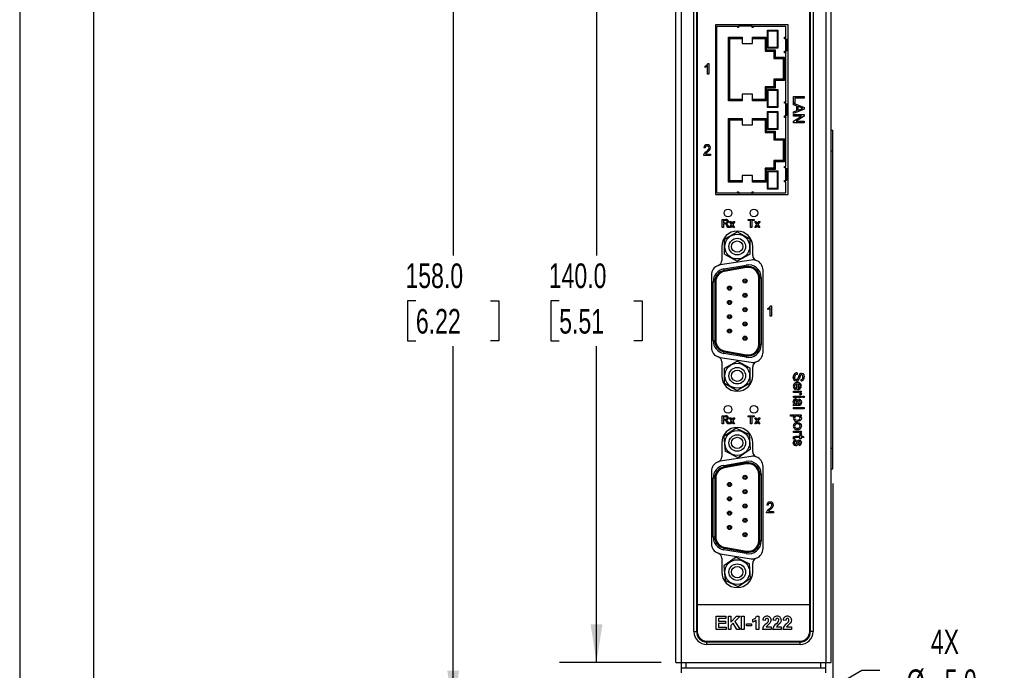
# Model space of a CAD drawing. Header units: millimetres. Extents: x 0 to 629, y 0 to 486.
# Tile 2 of 18: x 0 to 190, y 98 to 224. Entities that reach past the tile are written whole.
import ezdxf

# ---------------------------------------------------------------- set-up
doc = ezdxf.new("R2010")
doc.units = ezdxf.units.MM
doc.header["$LTSCALE"] = 2.25
doc.layers.add('DIMENSIONS', color=140, linetype='Continuous', lineweight=25)
doc.layers.add('TEXT', color=140, linetype='Continuous', lineweight=25)
doc.styles.add('SLDTEXTSTYLE0', font='TXT', dxfattribs={"width": 0.7})
doc.dimstyles.new('SLDDIMSTYLE1', dxfattribs={"dimtxt": 4.855518, "dimasz": 7.4295, "dimexe": 0, "dimexo": 0.0625, "dimgap": 1.213879, "dimtad": 0, "dimtih": 1, "dimtoh": 1, "dimrnd": 1e-09, "dimzin": 4, "dimdsep": 46, "dimtxsty": 'SLDTEXTSTYLE0', "dimsah": 1, "dimcen": 0.09, "dimadec": 0, "dimazin": 1, "dimtfac": 1, "dimtofl": 0, "dimtmove": 0, "dimatfit": 3, "dimfxl": 0, "dimfrac": 2, "dimtolj": 1, "dimtzin": 12, "dimarcsym": 0})
doc.dimstyles.new('SLDDIMSTYLE2', dxfattribs={"dimtxt": 4.855518, "dimasz": 7.4295, "dimexe": 0, "dimexo": 0.0625, "dimgap": 1.213879, "dimtad": 0, "dimtih": 1, "dimtoh": 1, "dimrnd": 1e-09, "dimzin": 12, "dimdsep": 46, "dimtxsty": 'SLDTEXTSTYLE0', "dimsah": 1, "dimcen": 0.09, "dimadec": 0, "dimazin": 3, "dimtfac": 1, "dimtmove": 0, "dimatfit": 0, "dimfxl": 0, "dimfrac": 2, "dimtolj": 1, "dimtzin": 12, "dimarcsym": 0})
doc.dimstyles.new('SLDDIMSTYLE3', dxfattribs={"dimtxt": 4.855518, "dimasz": 7.4295, "dimexe": 0, "dimexo": 0.0625, "dimgap": 1.213879, "dimtad": 0, "dimtih": 1, "dimtoh": 1, "dimrnd": 1e-09, "dimzin": 4, "dimdsep": 46, "dimtxsty": 'SLDTEXTSTYLE0', "dimsah": 1, "dimcen": 0, "dimadec": 0, "dimazin": 1, "dimtfac": 1, "dimtofl": 0, "dimtmove": 0, "dimatfit": 3, "dimfxl": 0, "dimfrac": 2, "dimtolj": 1, "dimtzin": 12, "dimarcsym": 0})

# ---------------------------------------------------------------- blocks, each defined once
blk = doc.blocks.new('_D_1')
at = {"layer": 'DIMENSIONS'}
for p, q in [((124.06, 240), (104.43, 240)), ((111.57, 240), (111.57, 178.8)), ((104.36, 170), (102.73, 170)), ((102.73, 170), (102.73, 162.28)), ((118.79, 170), (120.42, 170)), ((120.42, 170), (120.42, 162.28)), ((102.73, 162.28), (104.36, 162.28)), ((120.42, 162.28), (118.79, 162.28)), ((111.57, 100), (111.57, 161.2)), ((124.06, 100), (104.43, 100))]:
    blk.add_line(p, q, dxfattribs=at)
for points in [[(111.57, 240), (110.43, 232.57), (112.72, 232.57)], [(111.57, 100), (112.72, 107.43), (110.43, 107.43)]]:
    blk.add_solid(points, dxfattribs=at)
at = {"layer": 'DIMENSIONS', "char_height": 4.762, "attachment_point": 1, "style": 'SLDTEXTSTYLE0'}
for s, insert in [('140.0', (102.34, 177.23)), ('5.51', (104.36, 168.42))]:
    blk.add_mtext(s, dxfattribs=dict(at, insert=insert))
blk = doc.blocks.new('_D_2')
at = {"layer": 'DIMENSIONS'}
for p, q in [((126.02, 249), (76.71, 249)), ((83.85, 249), (83.85, 178.8)), ((76.64, 170), (75.01, 170)), ((75.01, 170), (75.01, 162.28)), ((91.07, 170), (92.7, 170)), ((92.7, 170), (92.7, 162.28)), ((75.01, 162.28), (76.64, 162.28)), ((92.7, 162.28), (91.07, 162.28)), ((83.85, 91), (83.85, 161.2)), ((126.02, 91), (76.71, 91))]:
    blk.add_line(p, q, dxfattribs=at)
for points in [[(83.85, 249), (82.71, 241.57), (85, 241.57)], [(83.85, 91), (85, 98.43), (82.71, 98.43)]]:
    blk.add_solid(points, dxfattribs=at)
at = {"layer": 'DIMENSIONS', "char_height": 4.762, "attachment_point": 1, "style": 'SLDTEXTSTYLE0'}
for s, insert in [('158.0', (74.62, 177.23)), ('6.22', (76.64, 168.42))]:
    blk.add_mtext(s, dxfattribs=dict(at, insert=insert))
blk = doc.blocks.new('_D_3')
at = {"layer": 'DIMENSIONS'}
for p, q in [((157.27, 134.64), (157.27, 96.96)), ((157.27, 93.53), (157.27, 81.48)), ((149.92, 83.1), (149.92, 60.01)), ((157.27, 78.05), (157.27, 60.01)), ((149.92, 67.15), (135.63, 67.15)), ((157.27, 67.15), (167.82, 67.15)), ((174.39, 67.15), (172.76, 67.15)), ((172.76, 67.15), (172.76, 59.43)), ((188.82, 67.15), (190.45, 67.15)), ((190.45, 67.15), (190.45, 59.43)), ((172.76, 59.43), (174.39, 59.43)), ((190.45, 59.43), (188.82, 59.43))]:
    blk.add_line(p, q, dxfattribs=at)
for points in [[(149.92, 67.15), (142.49, 68.29), (142.49, 66.01)], [(157.27, 67.15), (164.7, 66.01), (164.7, 68.29)]]:
    blk.add_solid(points, dxfattribs=at)
at = {"layer": 'DIMENSIONS', "char_height": 4.762, "attachment_point": 1, "style": 'SLDTEXTSTYLE0'}
for s, insert in [('7.4', (176.41, 74.38)), ('0.29', (174.39, 65.57))]:
    blk.add_mtext(s, dxfattribs=dict(at, insert=insert))
blk = doc.blocks.new('_D_5')
at = {"layer": 'DIMENSIONS'}
for p, q in [((152.08, 92.25), (162.9, 98.5)), ((162.9, 98.5), (166.4, 98.5)), ((173.23, 91.45), (171.6, 91.45)), ((171.6, 91.45), (171.6, 83.73)), ((187.66, 91.45), (189.29, 91.45)), ((189.29, 91.45), (189.29, 83.73)), ((171.6, 83.73), (173.23, 83.73)), ((189.29, 83.73), (187.66, 83.73))]:
    blk.add_line(p, q, dxfattribs=at)
blk.add_solid([(152.08, 92.25), (159.09, 94.97), (157.95, 96.95)], dxfattribs=at)
at = {"layer": 'DIMENSIONS', "char_height": 4.762, "attachment_point": 1, "style": 'SLDTEXTSTYLE0'}
for s, insert in [('4X', (176.25, 106.39)), ('%%c', (171.58, 98.67)), ('5.0', (178.91, 98.67)), ('0.20', (173.23, 89.87))]:
    blk.add_mtext(s, dxfattribs=dict(at, insert=insert))

msp = doc.modelspace()

# ---------------------------------------------------------------- linework, layer by layer
at = {"color": 7, "linetype": 'Continuous'}
msp.add_line((0.006, 485.781), (0.006, 0.006), dxfattribs=at)
for p, q in [((126.919, 100), (126.919, 240)), ((127.919, 240), (127.919, 100)), ((155.969, 100), (155.969, 240)), ((156.969, 100), (156.969, 240)), ((130.419, 106), (130.419, 234)), ((130.919, 234), (130.919, 106)), ((131.069, 234), (131.069, 111.15)), ((152.819, 111.15), (152.819, 234)), ((152.969, 106), (152.969, 234)), ((153.469, 234), (153.469, 106)), ((148.669, 223.43), (134.569, 223.43)), ((134.569, 223.43), (134.569, 190.57)), ((134.869, 190.87), (134.869, 223.13)), ((134.869, 223.13), (138.869, 223.13)), ((138.869, 223.13), (138.869, 222.88)), ((138.869, 223.13), (138.905, 223.13)), ((139.047, 222.88), (138.869, 222.88)), ((138.905, 223.13), (138.905, 222.88)), ((139.053, 223.13), (139.047, 222.88)), ((139.143, 223.402), (139.053, 223.13)), ((141.686, 223.13), (139.053, 223.13)), ((139.143, 223.402), (141.595, 223.402)), ((141.686, 223.13), (141.595, 223.402)), ((141.692, 222.88), (141.686, 223.13)), ((141.869, 222.88), (141.692, 222.88)), ((141.834, 223.13), (141.869, 223.13)), ((141.834, 222.88), (141.834, 223.13)), ((141.869, 223.13), (141.869, 222.88)), ((141.869, 223.13), (147.919, 223.13)), ((147.919, 223.08), (147.919, 223.13)), ((148.169, 223.08), (147.919, 223.08)), ((148.169, 221), (148.169, 223.08)), ((148.669, 190.57), (148.669, 223.43)), ((137.119, 221.025), (139.769, 221.025)), ((137.119, 208.725), (137.119, 221.025)), ((137.119, 221.025), (137.369, 220.775)), ((139.769, 221.025), (139.769, 219.775)), ((141.769, 221.025), (144.419, 221.025)), ((141.769, 219.775), (141.769, 221.025)), ((144.419, 221.025), (144.169, 220.775)), ((144.419, 221.025), (144.419, 218.575)), ((144.669, 218.875), (144.669, 222.375)), ((144.803, 222.241), (144.669, 222.375)), ((144.669, 222.375), (146.669, 222.375)), ((144.803, 219.009), (144.803, 222.241)), ((144.803, 222.241), (146.535, 222.241)), ((146.669, 222.375), (146.535, 222.241)), ((146.535, 222.241), (146.535, 219.009)), ((146.669, 222.375), (146.669, 218.875)), ((147.919, 221), (148.169, 221)), ((147.919, 220.717), (147.919, 221)), ((147.919, 220.964), (148.169, 220.964)), ((148.169, 221), (148.169, 220.964)), ((137.369, 220.775), (139.769, 220.775)), ((137.369, 208.975), (137.369, 220.775)), ((139.769, 219.775), (141.769, 219.775)), ((141.769, 220.775), (144.169, 220.775)), ((144.169, 220.775), (144.169, 218.325)), ((148.169, 220.693), (147.919, 220.717)), ((148.169, 218.307), (148.169, 220.693)), ((148.169, 220.693), (148.369, 220.627)), ((148.369, 218.373), (148.369, 220.627)), ((144.419, 218.575), (144.169, 218.325)), ((144.169, 218.325), (145.869, 218.325)), ((144.419, 218.575), (146.119, 218.575)), ((144.669, 218.875), (144.803, 219.009)), ((146.669, 218.875), (144.669, 218.875)), ((146.535, 219.009), (144.803, 219.009)), ((146.119, 218.575), (145.869, 218.325)), ((145.869, 218.325), (145.869, 216.875)), ((146.119, 217.125), (145.869, 216.875)), ((146.119, 218.575), (146.119, 217.125)), ((146.119, 217.125), (147.919, 217.125)), ((146.669, 218.875), (146.535, 219.009)), ((147.919, 217.125), (147.669, 216.875)), ((147.919, 218.283), (148.169, 218.307)), ((147.919, 218), (147.919, 218.283)), ((148.169, 218.036), (147.919, 218.036)), ((148.169, 218), (147.919, 218)), ((147.919, 217.125), (147.919, 212.625)), ((148.169, 218.307), (148.369, 218.373)), ((148.169, 218.036), (148.169, 218)), ((148.169, 208.5), (148.169, 218)), ((132.595, 215.173), (132.595, 215.416)), ((133.069, 213.875), (133.069, 215.476)), ((133.163, 215.93), (133.333, 215.93)), ((133.333, 215.93), (133.333, 213.875)), ((145.869, 216.875), (147.669, 216.875)), ((147.669, 216.875), (147.669, 212.875)), ((133.333, 213.875), (133.069, 213.875)), ((145.869, 211.425), (144.169, 211.425)), ((144.419, 211.175), (144.169, 211.425)), ((144.169, 211.425), (144.169, 208.975)), ((145.869, 212.875), (145.869, 211.425)), ((146.119, 212.625), (145.869, 212.875)), ((147.669, 212.875), (145.869, 212.875)), ((146.119, 211.175), (145.869, 211.425)), ((146.119, 212.625), (146.119, 211.175)), ((147.919, 212.625), (146.119, 212.625)), ((147.919, 212.625), (147.669, 212.875)), ((139.769, 209.975), (139.769, 208.725)), ((141.769, 209.975), (139.769, 209.975)), ((141.769, 208.725), (141.769, 209.975)), ((144.419, 211.175), (144.419, 208.725)), ((146.119, 211.175), (144.419, 211.175)), ((144.669, 207.375), (144.669, 210.875)), ((144.669, 210.875), (144.803, 210.741)), ((144.669, 210.875), (146.669, 210.875)), ((144.803, 207.509), (144.803, 210.741)), ((144.803, 210.741), (146.535, 210.741)), ((146.669, 210.875), (146.535, 210.741)), ((146.535, 210.741), (146.535, 207.509)), ((146.669, 210.875), (146.669, 207.375)), ((149.669, 209.529), (151.724, 209.529)), ((149.669, 208.264), (149.669, 209.529)), ((151.724, 209.529), (151.724, 209.239)), ((137.119, 208.725), (137.369, 208.975)), ((139.769, 208.725), (137.119, 208.725)), ((139.769, 208.975), (137.369, 208.975)), ((144.169, 208.975), (141.769, 208.975)), ((144.419, 208.725), (141.769, 208.725)), ((144.419, 208.725), (144.169, 208.975)), ((147.919, 208.5), (148.169, 208.5)), ((147.919, 208.217), (147.919, 208.5)), ((147.919, 208.464), (148.169, 208.464)), ((148.169, 208.193), (147.919, 208.217)), ((148.169, 208.5), (148.169, 208.464)), ((148.169, 205.807), (148.169, 208.193)), ((148.169, 208.193), (148.369, 208.127)), ((148.369, 205.873), (148.369, 208.127)), ((149.906, 208.264), (149.669, 208.264)), ((149.669, 207.922), (149.669, 208.229)), ((149.669, 208.229), (151.724, 207.414)), ((150.302, 207.688), (149.669, 207.922)), ((149.906, 209.239), (149.906, 208.264)), ((151.724, 209.239), (149.906, 209.239)), ((150.302, 206.812), (150.302, 207.688)), ((150.539, 207.601), (150.539, 206.9)), ((151.107, 207.391), (150.539, 207.601)), ((144.669, 207.375), (144.803, 207.509)), ((146.669, 207.375), (144.669, 207.375)), ((144.669, 203.125), (144.669, 206.625)), ((144.803, 206.491), (144.669, 206.625)), ((144.669, 206.625), (146.669, 206.625)), ((146.535, 207.509), (144.803, 207.509)), ((144.803, 203.259), (144.803, 206.491)), ((144.803, 206.491), (146.535, 206.491)), ((146.535, 207.509), (146.669, 207.375)), ((146.669, 206.625), (146.535, 206.491)), ((146.535, 206.491), (146.535, 203.259)), ((146.669, 206.625), (146.669, 203.125)), ((147.919, 205.783), (148.169, 205.807)), ((147.919, 205.5), (147.919, 205.783)), ((148.169, 205.807), (148.369, 205.873)), ((151.724, 207.087), (149.669, 206.271)), ((149.669, 206.579), (150.302, 206.812)), ((149.669, 206.271), (149.669, 206.579)), ((149.669, 206.052), (151.724, 206.052)), ((149.669, 205.762), (149.669, 206.052)), ((151.202, 205.762), (149.669, 205.762)), ((149.669, 204.777), (151.202, 205.762)), ((151.724, 205.745), (150.191, 204.761)), ((150.539, 206.9), (151.079, 207.099)), ((151.724, 207.414), (151.724, 207.087)), ((151.724, 206.052), (151.724, 205.745)), ((137.119, 205.275), (139.769, 205.275)), ((137.119, 192.975), (137.119, 205.275)), ((137.119, 205.275), (137.369, 205.025)), ((137.369, 193.225), (137.369, 205.025)), ((137.369, 205.025), (139.769, 205.025)), ((139.769, 205.275), (139.769, 204.025)), ((139.769, 204.025), (141.769, 204.025)), ((141.769, 205.275), (144.419, 205.275)), ((141.769, 204.025), (141.769, 205.275)), ((141.769, 205.025), (144.169, 205.025)), ((144.419, 205.275), (144.169, 205.025)), ((144.169, 205.025), (144.169, 202.575)), ((144.419, 205.275), (144.419, 202.825)), ((148.169, 205.536), (147.919, 205.536)), ((148.169, 205.5), (147.919, 205.5)), ((148.169, 205.536), (148.169, 205.5)), ((148.169, 196), (148.169, 205.5)), ((149.669, 204.471), (149.669, 204.777)), ((151.724, 204.471), (149.669, 204.471)), ((150.191, 204.761), (151.724, 204.761)), ((151.724, 204.761), (151.724, 204.471)), ((144.419, 202.825), (144.169, 202.575)), ((144.169, 202.575), (145.869, 202.575)), ((144.419, 202.825), (146.119, 202.825)), ((144.669, 203.125), (144.803, 203.259)), ((146.669, 203.125), (144.669, 203.125)), ((146.535, 203.259), (144.803, 203.259)), ((146.119, 202.825), (145.869, 202.575)), ((145.869, 202.575), (145.869, 201.125)), ((146.119, 202.825), (146.119, 201.375)), ((146.669, 203.125), (146.535, 203.259)), ((156.969, 203), (157.269, 203)), ((157.269, 199), (157.269, 203)), ((146.119, 201.375), (145.869, 201.125)), ((145.869, 201.125), (147.669, 201.125)), ((146.119, 201.375), (147.919, 201.375)), ((147.919, 201.375), (147.669, 201.125)), ((147.669, 201.125), (147.669, 197.125)), ((147.919, 201.375), (147.919, 196.875)), ((133.651, 198.125), (132.308, 198.125)), ((132.598, 199.574), (132.334, 199.6)), ((132.646, 198.388), (133.651, 198.388)), ((133.651, 198.388), (133.651, 198.125)), ((156.969, 199), (157.269, 199)), ((157.269, 141.5), (157.269, 199)), ((147.669, 197.125), (145.869, 197.125)), ((146.119, 196.875), (145.869, 197.125)), ((145.869, 197.125), (145.869, 195.675)), ((146.119, 196.875), (146.119, 195.425)), ((147.919, 196.875), (146.119, 196.875)), ((147.919, 196.875), (147.669, 197.125)), ((145.869, 195.675), (144.169, 195.675)), ((144.419, 195.425), (144.169, 195.675)), ((144.169, 195.675), (144.169, 193.225)), ((144.419, 195.425), (144.419, 192.975)), ((146.119, 195.425), (144.419, 195.425)), ((144.669, 195.125), (144.803, 194.991)), ((144.669, 195.125), (146.669, 195.125)), ((144.669, 191.625), (144.669, 195.125)), ((144.803, 194.991), (146.535, 194.991)), ((144.803, 191.759), (144.803, 194.991)), ((146.119, 195.425), (145.869, 195.675)), ((146.669, 195.125), (146.535, 194.991)), ((146.535, 194.991), (146.535, 191.759)), ((146.669, 195.125), (146.669, 191.625)), ((147.919, 196), (148.169, 196)), ((147.919, 195.717), (147.919, 196)), ((147.919, 195.964), (148.169, 195.964)), ((148.169, 195.693), (147.919, 195.717)), ((148.169, 196), (148.169, 195.964)), ((148.169, 193.307), (148.169, 195.693)), ((148.169, 195.693), (148.369, 195.627)), ((148.369, 193.373), (148.369, 195.627)), ((137.119, 192.975), (137.369, 193.225)), ((139.769, 192.975), (137.119, 192.975)), ((139.769, 193.225), (137.369, 193.225)), ((139.769, 194.225), (139.769, 192.975)), ((141.769, 194.225), (139.769, 194.225)), ((141.769, 192.975), (141.769, 194.225)), ((144.169, 193.225), (141.769, 193.225)), ((144.419, 192.975), (141.769, 192.975)), ((144.419, 192.975), (144.169, 193.225)), ((147.919, 193.283), (148.169, 193.307)), ((147.919, 193), (147.919, 193.283)), ((148.169, 193.036), (147.919, 193.036)), ((148.169, 193), (147.919, 193)), ((148.169, 193.307), (148.369, 193.373)), ((148.169, 193.036), (148.169, 193)), ((148.169, 190.92), (148.169, 193)), ((134.569, 190.57), (148.669, 190.57)), ((134.869, 190.87), (138.869, 190.87)), ((138.869, 191.12), (139.047, 191.12)), ((138.869, 190.87), (138.869, 191.12)), ((138.905, 190.87), (138.869, 190.87)), ((138.905, 190.87), (138.905, 191.12)), ((139.047, 191.12), (139.053, 190.87)), ((139.053, 190.87), (141.686, 190.87)), ((139.053, 190.87), (139.143, 190.598)), ((139.143, 190.598), (141.595, 190.598)), ((141.686, 190.87), (141.595, 190.598)), ((141.686, 190.87), (141.692, 191.12)), ((141.692, 191.12), (141.869, 191.12)), ((141.834, 191.12), (141.834, 190.87)), ((141.869, 190.87), (141.834, 190.87)), ((141.869, 191.12), (141.869, 190.87)), ((141.869, 190.87), (147.919, 190.87)), ((144.669, 191.625), (144.803, 191.759)), ((146.669, 191.625), (144.669, 191.625)), ((146.535, 191.759), (144.803, 191.759)), ((146.535, 191.759), (146.669, 191.625)), ((147.919, 190.92), (148.169, 190.92)), ((147.919, 190.92), (147.919, 190.87)), ((135.903, 184.2), (135.903, 185.741)), ((135.903, 185.741), (136.572, 185.741)), ((136.12, 185.563), (136.12, 185.069)), ((136.58, 185.563), (136.12, 185.563)), ((136.12, 185.069), (136.533, 185.069)), ((136.12, 184.891), (136.12, 184.2)), ((136.343, 184.891), (136.12, 184.891)), ((137.286, 184.2), (137.681, 184.763)), ((137.306, 185.326), (137.543, 185.326)), ((137.681, 184.763), (137.306, 185.326)), ((137.543, 185.326), (137.725, 185.053)), ((137.878, 185.044), (138.076, 185.326)), ((138.313, 185.326), (137.918, 184.763)), ((137.918, 184.763), (138.294, 184.2)), ((138.076, 185.326), (138.313, 185.326)), ((140.893, 185.741), (142.098, 185.741)), ((140.893, 185.563), (140.893, 185.741)), ((141.387, 185.563), (140.893, 185.563)), ((141.387, 184.2), (141.387, 185.563)), ((141.604, 185.563), (141.604, 184.2)), ((142.098, 185.563), (141.604, 185.563)), ((142.098, 185.741), (142.098, 185.563)), ((142.177, 184.2), (142.572, 184.763)), ((142.197, 185.326), (142.434, 185.326)), ((142.572, 184.763), (142.197, 185.326)), ((142.434, 185.326), (142.616, 185.053)), ((142.77, 185.044), (142.968, 185.326)), ((143.204, 185.326), (142.809, 184.763)), ((142.809, 184.763), (143.185, 184.2)), ((142.968, 185.326), (143.204, 185.326)), ((136.12, 184.2), (135.903, 184.2)), ((136.314, 181.943), (138.794, 183.343)), ((136.966, 184.2), (136.774, 184.525)), ((136.962, 184.625), (137.215, 184.2)), ((137.215, 184.2), (136.966, 184.2)), ((137.523, 184.2), (137.286, 184.2)), ((137.796, 184.59), (137.523, 184.2)), ((137.838, 184.529), (137.796, 184.59)), ((138.057, 184.2), (137.838, 184.529)), ((138.294, 184.2), (138.057, 184.2)), ((141.274, 181.943), (138.794, 183.343)), ((141.604, 184.2), (141.387, 184.2)), ((142.414, 184.2), (142.177, 184.2)), ((142.688, 184.59), (142.414, 184.2)), ((142.729, 184.529), (142.688, 184.59)), ((142.948, 184.2), (142.729, 184.529)), ((143.185, 184.2), (142.948, 184.2)), ((136.314, 179.047), (136.314, 181.943)), ((141.274, 179.047), (141.274, 181.943)), ((135.794, 180.5), (135.794, 177.799)), ((136.314, 179.047), (138.794, 177.647)), ((141.274, 179.047), (138.794, 177.647)), ((141.794, 178.749), (141.794, 180.5)), ((141.481, 177.896), (135.481, 176.946)), ((136.21, 176.164), (140.51, 176.922)), ((136.262, 175.868), (136.21, 176.164)), ((140.562, 176.627), (136.262, 175.868)), ((140.597, 176.43), (136.297, 175.671)), ((140.562, 176.627), (140.51, 176.922)), ((143.794, 160.079), (143.794, 175.921)), ((133.794, 174.97), (133.794, 161.029)), ((134.444, 173.702), (134.144, 173.702)), ((134.144, 162.298), (134.144, 173.702)), ((134.444, 173.702), (134.444, 162.298)), ((134.644, 173.702), (134.644, 162.298)), ((142.944, 161.54), (142.944, 174.46)), ((143.144, 161.54), (143.144, 174.46)), ((143.144, 174.46), (143.444, 174.46)), ((143.444, 174.46), (143.444, 161.54)), ((144.71, 168.298), (144.71, 168.541)), ((145.185, 167), (145.185, 168.601)), ((145.278, 169.055), (145.448, 169.055)), ((145.448, 169.055), (145.448, 167)), ((145.448, 167), (145.185, 167)), ((134.144, 162.298), (134.444, 162.298)), ((136.21, 159.836), (136.262, 160.132)), ((136.262, 160.132), (140.562, 159.373)), ((136.297, 160.329), (140.597, 159.57)), ((143.444, 161.54), (143.144, 161.54)), ((135.481, 159.054), (141.481, 158.104)), ((135.794, 158.201), (135.794, 155.5)), ((140.51, 159.078), (136.21, 159.836)), ((136.314, 156.953), (138.794, 158.353)), ((141.274, 156.953), (138.794, 158.353)), ((140.51, 159.078), (140.562, 159.373)), ((136.314, 154.057), (136.314, 156.953)), ((141.274, 154.057), (141.274, 156.953)), ((141.794, 155.5), (141.794, 157.251)), ((150.381, 156.06), (150.381, 155.77)), ((151.144, 154.505), (151.144, 154.795)), ((136.314, 154.057), (138.794, 152.657)), ((141.274, 154.057), (138.794, 152.657)), ((149.669, 152.53), (151.171, 152.53)), ((149.669, 152.266), (149.669, 152.53)), ((150.117, 153.086), (150.091, 152.828)), ((150.354, 152.821), (150.354, 153.926)), ((150.591, 153.926), (150.591, 153.083)), ((151.171, 152.53), (151.171, 152.293)), ((150.467, 152.266), (149.669, 152.266)), ((149.669, 151.581), (151.171, 151.581)), ((149.669, 151.318), (149.669, 151.581)), ((151.171, 151.318), (149.669, 151.318)), ((150.723, 150.739), (150.749, 151.002)), ((151.127, 151.74), (150.898, 151.822)), ((151.171, 152.293), (150.961, 152.293)), ((151.171, 151.581), (151.171, 151.318)), ((151.461, 151.581), (151.724, 151.581)), ((151.461, 151.318), (151.461, 151.581)), ((151.724, 151.318), (151.461, 151.318)), ((151.724, 151.581), (151.724, 151.318)), ((149.669, 149.659), (149.669, 149.922)), ((149.669, 149.369), (151.724, 149.369)), ((149.669, 149.105), (149.669, 149.369)), ((151.724, 149.105), (149.669, 149.105)), ((150.304, 150.029), (150.381, 150.027)), ((150.643, 149.738), (150.321, 149.738)), ((151.724, 149.369), (151.724, 149.105)), ((135.903, 146.2), (135.903, 147.741)), ((135.903, 147.741), (136.572, 147.741)), ((136.58, 147.563), (136.12, 147.563)), ((136.12, 147.563), (136.12, 147.069)), ((136.12, 147.069), (136.533, 147.069)), ((136.343, 146.891), (136.12, 146.891)), ((136.12, 146.891), (136.12, 146.2)), ((137.286, 146.2), (137.681, 146.763)), ((137.306, 147.326), (137.543, 147.326)), ((137.681, 146.763), (137.306, 147.326)), ((137.543, 147.326), (137.725, 147.053)), ((137.878, 147.044), (138.076, 147.326)), ((138.313, 147.326), (137.918, 146.763)), ((137.918, 146.763), (138.294, 146.2)), ((138.076, 147.326), (138.313, 147.326)), ((140.893, 147.741), (142.098, 147.741)), ((140.893, 147.563), (140.893, 147.741)), ((141.387, 147.563), (140.893, 147.563)), ((141.387, 146.2), (141.387, 147.563)), ((141.604, 147.563), (141.604, 146.2)), ((142.098, 147.563), (141.604, 147.563)), ((142.098, 147.741), (142.098, 147.563)), ((142.177, 146.2), (142.572, 146.763)), ((142.197, 147.326), (142.434, 147.326)), ((142.572, 146.763), (142.197, 147.326)), ((142.434, 147.326), (142.616, 147.053)), ((142.77, 147.044), (142.968, 147.326)), ((143.204, 147.326), (142.809, 146.763)), ((142.809, 146.763), (143.185, 146.2)), ((142.968, 147.326), (143.204, 147.326)), ((149.116, 147.946), (151.171, 147.946)), ((149.116, 147.683), (149.116, 147.946)), ((149.858, 147.683), (149.116, 147.683)), ((151.171, 147.683), (150.932, 147.683)), ((151.171, 147.946), (151.171, 147.683)), ((136.12, 146.2), (135.903, 146.2)), ((138.591, 145.359), (136.2, 143.726)), ((136.966, 146.2), (136.774, 146.525)), ((136.962, 146.625), (137.215, 146.2)), ((137.215, 146.2), (136.966, 146.2)), ((137.523, 146.2), (137.286, 146.2)), ((137.796, 146.59), (137.523, 146.2)), ((137.838, 146.529), (137.796, 146.59)), ((138.057, 146.2), (137.838, 146.529)), ((138.294, 146.2), (138.057, 146.2)), ((138.591, 145.359), (141.146, 144.102)), ((141.604, 146.2), (141.387, 146.2)), ((142.414, 146.2), (142.177, 146.2)), ((142.688, 146.59), (142.414, 146.2)), ((142.729, 146.529), (142.688, 146.59)), ((142.948, 146.2), (142.729, 146.529)), ((143.185, 146.2), (142.948, 146.2)), ((149.669, 144.785), (151.171, 144.785)), ((149.669, 144.522), (149.669, 144.785)), ((151.171, 144.785), (151.171, 144.548)), ((136.2, 143.726), (136.443, 140.888)), ((141.389, 141.264), (141.146, 144.102)), ((149.887, 143.284), (149.666, 143.257)), ((150.467, 144.522), (149.669, 144.522)), ((150.934, 143.521), (150.082, 143.521)), ((150.091, 143.784), (150.934, 143.784)), ((150.143, 143.126), (150.17, 142.862)), ((151.127, 143.995), (150.898, 144.077)), ((150.934, 143.969), (151.171, 143.969)), ((150.934, 143.784), (150.934, 143.969)), ((150.934, 143.284), (150.934, 143.521)), ((151.171, 143.284), (150.934, 143.284)), ((151.171, 144.548), (150.961, 144.548)), ((151.171, 143.969), (151.171, 143.784)), ((151.171, 143.784), (151.536, 143.784)), ((151.171, 143.521), (151.171, 143.284)), ((151.686, 143.521), (151.171, 143.521)), ((151.536, 143.784), (151.686, 143.521)), ((135.794, 142.5), (135.794, 139.799)), ((141.389, 141.264), (138.998, 139.63)), ((141.794, 140.749), (141.794, 142.5)), ((150.776, 141.993), (150.749, 142.257)), ((156.969, 141.5), (157.269, 141.5)), ((157.269, 137.5), (157.269, 141.5)), ((141.481, 139.896), (135.481, 138.946)), ((138.998, 139.63), (136.443, 140.888)), ((136.21, 138.164), (140.51, 138.922)), ((136.262, 137.868), (136.21, 138.164)), ((140.562, 138.627), (136.262, 137.868)), ((140.597, 138.43), (136.297, 137.671)), ((140.562, 138.627), (140.51, 138.922)), ((143.794, 122.079), (143.794, 137.921)), ((156.969, 137.5), (157.269, 137.5)), ((133.794, 136.97), (133.794, 123.029)), ((134.144, 124.298), (134.144, 135.702)), ((134.444, 135.702), (134.144, 135.702)), ((134.444, 135.702), (134.444, 124.298)), ((134.644, 135.702), (134.644, 124.298)), ((142.944, 123.54), (142.944, 136.46)), ((143.144, 123.54), (143.144, 136.46)), ((143.144, 136.46), (143.444, 136.46)), ((143.444, 136.46), (143.444, 123.54)), ((144.763, 130.449), (144.5, 130.475)), ((145.817, 129), (144.473, 129)), ((144.812, 129.263), (145.817, 129.263)), ((145.817, 129.263), (145.817, 129)), ((134.144, 124.298), (134.444, 124.298)), ((136.21, 121.836), (136.262, 122.132)), ((136.262, 122.132), (140.562, 121.373)), ((136.297, 122.329), (140.597, 121.57)), ((143.444, 123.54), (143.144, 123.54)), ((135.481, 121.054), (141.481, 120.104)), ((135.794, 120.201), (135.794, 117.5)), ((138.591, 120.369), (136.2, 118.736)), ((140.51, 121.078), (136.21, 121.836)), ((138.591, 120.369), (141.146, 119.112)), ((140.51, 121.078), (140.562, 121.373)), ((136.2, 118.736), (136.443, 115.898)), ((141.389, 116.274), (141.146, 119.112)), ((141.794, 117.5), (141.794, 119.251)), ((141.389, 116.274), (138.998, 114.64)), ((138.998, 114.64), (136.443, 115.898)), ((152.819, 111.15), (131.069, 111.15)), ((131.069, 111.15), (131.069, 106)), ((152.819, 106), (152.819, 111.15)), ((134.708, 108.968), (136.618, 108.968)), ((134.708, 106.4), (134.708, 108.968)), ((136.618, 108.968), (136.618, 108.54)), ((137.078, 106.4), (137.078, 108.968)), ((137.078, 108.968), (137.572, 108.968)), ((137.572, 107.818), (138.655, 108.968)), ((137.572, 108.968), (137.572, 107.818)), ((139.334, 108.968), (138.359, 107.975)), ((138.655, 108.968), (139.334, 108.968)), ((139.614, 106.4), (139.614, 108.968)), ((139.614, 108.968), (140.108, 108.968)), ((140.108, 108.968), (140.108, 106.4)), ((142.543, 108.968), (142.94, 108.968)), ((142.94, 108.968), (142.94, 106.4)), ((135.202, 108.54), (135.202, 107.98)), ((136.618, 108.54), (135.202, 108.54)), ((135.202, 107.98), (136.519, 107.98)), ((135.202, 107.552), (135.202, 106.828)), ((136.519, 107.552), (135.202, 107.552)), ((135.202, 106.828), (136.65, 106.828)), ((136.519, 107.98), (136.519, 107.552)), ((136.65, 106.828), (136.65, 106.4)), ((137.984, 107.593), (137.572, 107.174)), ((137.572, 107.174), (137.572, 106.4)), ((138.709, 106.4), (137.984, 107.593)), ((138.359, 107.975), (139.367, 106.4)), ((140.569, 107.52), (141.524, 107.52)), ((140.569, 107.091), (140.569, 107.52)), ((141.524, 107.091), (140.569, 107.091)), ((141.524, 107.52), (141.524, 107.091)), ((141.82, 107.816), (141.82, 108.31)), ((142.446, 106.4), (142.446, 108.228)), ((144.224, 108.145), (143.73, 108.193)), ((144.389, 106.894), (145.343, 106.894)), ((145.343, 106.894), (145.343, 106.4)), ((146.199, 108.145), (145.705, 108.193)), ((146.364, 106.894), (147.319, 106.894)), ((147.319, 106.894), (147.319, 106.4)), ((148.175, 108.145), (147.681, 108.193)), ((148.34, 106.894), (149.294, 106.894)), ((149.294, 106.894), (149.294, 106.4)), ((130.419, 106), (130.919, 106)), ((136.65, 106.4), (134.708, 106.4)), ((137.572, 106.4), (137.078, 106.4)), ((139.367, 106.4), (138.709, 106.4)), ((140.108, 106.4), (139.614, 106.4)), ((142.94, 106.4), (142.446, 106.4)), ((145.343, 106.4), (143.664, 106.4)), ((147.319, 106.4), (145.64, 106.4)), ((149.294, 106.4), (147.615, 106.4)), ((153.469, 106), (152.969, 106)), ((132.919, 104.15), (150.969, 104.15)), ((132.919, 103.5), (132.919, 104)), ((132.919, 104), (150.969, 104)), ((150.969, 103.5), (132.919, 103.5)), ((150.969, 103.5), (150.969, 104)), ((126.919, 100), (127.919, 100)), ((127.919, 100), (127.919, 99)), ((127.919, 100), (155.969, 100)), ((128.919, 99), (128.919, 100)), ((154.919, 100), (154.919, 99)), ((155.919, 99), (155.919, 100)), ((155.969, 100), (156.969, 100)), ((127.919, 99), (128.919, 99)), ((127.919, 99), (127.919, 98)), ((128.919, 99), (154.919, 99)), ((154.919, 99), (155.919, 99)), ((155.919, 98), (155.919, 99))]:
    msp.add_line(p, q)
at = {"flags": 128}
for points in [[(132.595, 215.416), (132.954, 215.661), (133.163, 215.93)], [(133.069, 215.476), (132.817, 215.286), (132.595, 215.173)], [(151.079, 207.099), (151.307, 207.184), (151.487, 207.25)], [(151.487, 207.25), (151.27, 207.317), (151.107, 207.391)], [(132.308, 198.125), (132.315, 198.229), (132.336, 198.308)], [(132.336, 198.308), (132.559, 198.669), (132.809, 198.893)], [(136.45, 184.884), (136.39, 184.891), (136.343, 184.891)], [(136.533, 185.069), (136.668, 185.079), (136.79, 185.132), (136.851, 185.217), (136.871, 185.321)], [(136.871, 185.321), (136.844, 185.437), (136.763, 185.524), (136.58, 185.563)], [(137.088, 185.325), (137.053, 185.15), (136.942, 185.01), (136.68, 184.911)], [(136.68, 184.911), (136.75, 184.873), (136.8, 184.835)], [(136.8, 184.835), (136.898, 184.724), (136.962, 184.625)], [(137.725, 185.053), (137.769, 184.988), (137.803, 184.937)], [(137.803, 184.937), (137.845, 184.997), (137.878, 185.044)], [(142.616, 185.053), (142.66, 184.988), (142.694, 184.937)], [(142.694, 184.937), (142.737, 184.997), (142.77, 185.044)], [(135.481, 176.946), (135.139, 176.86), (135.128, 176.856)], [(144.71, 168.541), (145.069, 168.786), (145.278, 169.055)], [(145.185, 168.601), (144.932, 168.411), (144.71, 168.298)], [(135.128, 159.144), (135.139, 159.14), (135.481, 159.054)], [(150.253, 154.453), (149.966, 154.533), (149.757, 154.745), (149.643, 155.199)], [(151.207, 155.691), (151.097, 155.668), (151.025, 155.617)], [(151.144, 154.795), (151.322, 154.846), (151.453, 154.974), (151.513, 155.256)], [(151.188, 155.981), (151.459, 155.905), (151.652, 155.7), (151.75, 155.267)], [(151.513, 155.256), (151.498, 155.422), (151.432, 155.575), (151.333, 155.66), (151.207, 155.691)], [(150.422, 152.82), (150.384, 152.82), (150.354, 152.821)], [(150.591, 153.083), (150.736, 153.117), (150.834, 153.18)], [(150.834, 153.18), (150.938, 153.344), (150.96, 153.497)], [(149.854, 150.001), (149.685, 150.282), (149.643, 150.537)], [(150.082, 150.765), (150.011, 150.75), (149.951, 150.707), (149.911, 150.646), (149.88, 150.477)], [(149.88, 150.477), (149.948, 150.218), (150.096, 150.068)], [(150.299, 150.424), (150.253, 150.642), (150.226, 150.691), (150.186, 150.73), (150.137, 150.756), (150.082, 150.765)], [(150.768, 152.226), (150.601, 152.259), (150.467, 152.266)], [(150.493, 150.679), (150.518, 150.559), (150.531, 150.463)], [(150.531, 150.463), (150.569, 150.217), (150.618, 150.029)], [(150.749, 151.002), (150.979, 150.905), (151.129, 150.707), (151.197, 150.322)], [(150.898, 151.822), (150.947, 151.915), (150.96, 151.996)], [(150.961, 152.293), (151.141, 152.154), (151.183, 152.074), (151.197, 151.986)], [(151.197, 151.986), (151.173, 151.843), (151.127, 151.74)], [(149.669, 149.922), (149.768, 149.978), (149.854, 150.001)], [(150.321, 149.738), (149.95, 149.729), (149.669, 149.659)], [(150.096, 150.068), (150.21, 150.034), (150.304, 150.029)], [(150.381, 150.027), (150.325, 150.247), (150.299, 150.424)], [(150.618, 150.029), (150.652, 150.028), (150.679, 150.027)], [(150.868, 149.75), (150.742, 149.739), (150.643, 149.738)], [(150.679, 150.027), (150.8, 150.044), (150.881, 150.095)], [(151.197, 150.322), (151.117, 149.929), (151.014, 149.81), (150.868, 149.75)], [(150.881, 150.095), (150.948, 150.242), (150.96, 150.369)], [(136.45, 146.884), (136.39, 146.891), (136.343, 146.891)], [(136.533, 147.069), (136.668, 147.079), (136.79, 147.132), (136.851, 147.217), (136.871, 147.321)], [(136.871, 147.321), (136.844, 147.437), (136.763, 147.524), (136.58, 147.563)], [(137.088, 147.325), (137.053, 147.15), (136.942, 147.01), (136.68, 146.911)], [(136.68, 146.911), (136.75, 146.873), (136.8, 146.835)], [(136.8, 146.835), (136.898, 146.724), (136.962, 146.625)], [(137.725, 147.053), (137.769, 146.988), (137.803, 146.937)], [(137.803, 146.937), (137.845, 146.997), (137.878, 147.044)], [(142.616, 147.053), (142.66, 146.988), (142.694, 146.937)], [(142.694, 146.937), (142.737, 146.997), (142.77, 147.044)], [(150.408, 147.683), (150.205, 147.663), (150.02, 147.582), (149.917, 147.46), (149.88, 147.305)], [(149.88, 147.305), (149.908, 147.169), (149.989, 147.055), (150.104, 146.976), (150.427, 146.919)], [(150.96, 147.295), (150.929, 147.43), (150.845, 147.542), (150.73, 147.621), (150.408, 147.683)], [(150.427, 146.919), (150.63, 146.939), (150.816, 147.021), (150.921, 147.141), (150.96, 147.295)], [(151.197, 147.266), (151.163, 147.064), (151.059, 146.889), (150.898, 146.763), (150.431, 146.656)], [(150.932, 147.683), (151.143, 147.486), (151.197, 147.266)], [(150.42, 146.445), (150.79, 146.385), (151.032, 146.219)], [(151.032, 146.219), (151.167, 145.976), (151.197, 145.759)], [(149.643, 143.443), (149.655, 143.567), (149.705, 143.679), (149.801, 143.755), (150.091, 143.784)], [(149.666, 143.257), (149.648, 143.361), (149.643, 143.443)], [(150.082, 143.521), (149.941, 143.507), (149.912, 143.486), (149.892, 143.457), (149.88, 143.387)], [(149.88, 143.387), (149.883, 143.329), (149.887, 143.284)], [(150.17, 142.862), (150.033, 142.818), (149.931, 142.718), (149.88, 142.499)], [(150.292, 142.515), (150.428, 142.9), (150.487, 142.983), (150.567, 143.047), (150.762, 143.099)], [(150.768, 144.481), (150.601, 144.515), (150.467, 144.522)], [(150.788, 142.836), (150.742, 142.827), (150.71, 142.808)], [(150.762, 143.099), (150.967, 143.045), (151.092, 142.934)], [(150.96, 142.547), (150.931, 142.731), (150.875, 142.805), (150.834, 142.828), (150.788, 142.836)], [(150.898, 144.077), (150.947, 144.17), (150.96, 144.252)], [(150.961, 144.548), (151.141, 144.409), (151.183, 144.33), (151.197, 144.242)], [(151.092, 142.934), (151.178, 142.736), (151.197, 142.567)], [(151.197, 144.242), (151.173, 144.099), (151.127, 143.995)], [(150.12, 141.914), (149.894, 141.977), (149.73, 142.144), (149.643, 142.502)], [(149.88, 142.499), (149.891, 142.379), (149.935, 142.268), (150.003, 142.203), (150.094, 142.177)], [(150.592, 142.522), (150.456, 142.125), (150.399, 142.038), (150.321, 141.968), (150.224, 141.926), (150.12, 141.914)], [(150.215, 142.268), (150.262, 142.405), (150.292, 142.515)], [(150.65, 142.722), (150.616, 142.61), (150.592, 142.522)], [(150.71, 142.808), (150.671, 142.764), (150.65, 142.722)], [(150.749, 142.257), (150.853, 142.295), (150.926, 142.378), (150.96, 142.547)], [(135.481, 138.946), (135.139, 138.86), (135.128, 138.856)], [(144.501, 129.183), (144.724, 129.544), (144.975, 129.768)], [(144.473, 129), (144.481, 129.104), (144.501, 129.183)], [(135.128, 121.144), (135.139, 121.14), (135.481, 121.054)], [(141.82, 108.31), (142.297, 108.605), (142.543, 108.968)], [(142.446, 108.228), (142.118, 107.962), (141.82, 107.816)], [(144.545, 108.54), (144.439, 108.525), (144.345, 108.474), (144.28, 108.39), (144.224, 108.145)], [(144.358, 107.492), (144.587, 107.717), (144.752, 107.906)], [(145.094, 107.625), (144.689, 107.225), (144.389, 106.894)], [(144.752, 107.906), (144.828, 108.066), (144.849, 108.203)], [(145.343, 108.27), (145.259, 107.888), (145.094, 107.625)], [(146.52, 108.54), (146.414, 108.525), (146.321, 108.474), (146.255, 108.39), (146.199, 108.145)], [(146.334, 107.492), (146.562, 107.717), (146.727, 107.906)], [(147.07, 107.625), (146.664, 107.225), (146.364, 106.894)], [(146.727, 107.906), (146.804, 108.066), (146.825, 108.203)], [(147.319, 108.27), (147.234, 107.888), (147.07, 107.625)], [(148.496, 108.54), (148.39, 108.525), (148.297, 108.474), (148.231, 108.39), (148.175, 108.145)], [(148.31, 107.492), (148.538, 107.717), (148.703, 107.906)], [(149.045, 107.625), (148.64, 107.225), (148.34, 106.894)], [(148.703, 107.906), (148.78, 108.066), (148.801, 108.203)], [(149.294, 108.27), (149.21, 107.888), (149.045, 107.625)]]:
    msp.add_lwpolyline(points, dxfattribs=at)
for centre, radius in [((137.019, 187), 0.75), ((142.019, 187), 0.75), ((138.794, 180.495), 2.4), ((138.794, 180.495), 1.6), ((138.794, 180.495), 1.1), ((140.294, 173.84), 0.4), ((140.294, 173.84), 0.2), ((137.294, 172.455), 0.4), ((137.294, 172.455), 0.2), ((140.294, 171.07), 0.4), ((137.294, 169.685), 0.4), ((137.294, 169.685), 0.2), ((140.294, 171.07), 0.2), ((140.294, 168.3), 0.4), ((140.294, 168.3), 0.2), ((137.294, 166.915), 0.4), ((137.294, 166.915), 0.2), ((140.294, 165.53), 0.4), ((140.294, 165.53), 0.2), ((137.294, 164.145), 0.4), ((137.294, 164.145), 0.2), ((140.294, 162.76), 0.4), ((140.294, 162.76), 0.2), ((138.794, 155.505), 2.4), ((138.794, 155.505), 1.6), ((138.794, 155.505), 1.1), ((137.019, 149), 0.75), ((142.019, 149), 0.75), ((138.794, 142.495), 2.4), ((138.794, 142.495), 1.6), ((138.794, 142.495), 1.1), ((140.294, 135.84), 0.4), ((140.294, 135.84), 0.2), ((137.294, 134.455), 0.4), ((137.294, 134.455), 0.2), ((140.294, 133.07), 0.4), ((137.294, 131.685), 0.4), ((137.294, 131.685), 0.2), ((140.294, 133.07), 0.2), ((140.294, 130.3), 0.4), ((140.294, 130.3), 0.2), ((137.294, 128.915), 0.4), ((137.294, 128.915), 0.2), ((140.294, 127.53), 0.4), ((140.294, 127.53), 0.2), ((137.294, 126.145), 0.4), ((137.294, 126.145), 0.2), ((140.294, 124.76), 0.4), ((140.294, 124.76), 0.2), ((138.794, 117.505), 2.4), ((138.794, 117.505), 1.6), ((138.794, 117.505), 1.1)]:
    msp.add_circle(centre, radius)
for centre, radius, start, end in [((132.94, 199.576), 0.606, 84.9981, 177.69746), ((133.049, 199.607), 0.576, 0.55571, 95.65149), ((132.954, 199.587), 0.357, 84.75615, 182.13409), ((134.433, 196.882), 2.337, 126.13405, 139.86673), ((132.311, 199.848), 1.077, 297.53399, 347.2144), ((133.015, 199.597), 0.346, 2.10261, 94.69287), ((132.472, 199.778), 1.165, 300.03583, 351.82559), ((136.202, 184.336), 0.602, 18.34861, 65.69654), ((136.663, 185.326), 0.425, 359.94544, 102.45168), ((138.794, 180.5), 3, 0, 180), ((134.794, 177.799), 1, 289.47122, 0), ((141.794, 175.921), 2, 70.52878, 99), ((142.794, 178.749), 1, 180, 250.52878), ((141.794, 175.921), 2, 0, 70.52878), ((135.794, 174.97), 2, 109.47122, 180), ((136.644, 173.702), 2.5, 100, 180), ((136.644, 173.702), 2.2, 100, 180), ((136.644, 173.702), 2, 100, 180), ((140.944, 174.46), 2.5, 0, 100), ((140.944, 174.46), 2.2, 0, 100), ((140.944, 174.46), 2, 0, 100), ((136.644, 162.298), 2.5, 180, 260), ((136.644, 162.298), 2.2, 180, 260), ((136.644, 162.298), 2, 180, 260), ((135.794, 161.029), 2, 180, 250.52878), ((140.944, 161.54), 2.5, 260, 0), ((140.944, 161.54), 2.2, 260, 0), ((140.944, 161.54), 2, 260, 0), ((141.794, 160.079), 2, 289.47122, 0), ((134.794, 158.201), 1, 0, 70.52878), ((141.794, 160.079), 2, 261, 289.47122), ((142.794, 157.251), 1, 109.47122, 180), ((138.794, 155.5), 3, 180, 0), ((150.395, 155.301), 0.759, 91.08889, 187.71754), ((150.284, 155.148), 0.408, 171.08497, 263.67722), ((150.398, 155.25), 0.52, 91.95445, 184.27689), ((150.235, 155.032), 0.29, 270.74445, 345.82485), ((150.248, 154.983), 0.53, 270.4416, 340.87587), ((161.871, 151.745), 11.801, 160.53586, 164.18293), ((151.199, 155.486), 0.494, 91.37057, 157.2987), ((156.419, 153.325), 5.861, 156.9776, 165.33139), ((151.092, 155.169), 0.665, 274.50755, 8.5058), ((150.257, 153.422), 0.617, 174.45816, 254.37493), ((150.334, 153.501), 0.692, 83.95215, 181.66111), ((150.277, 153.45), 0.397, 176.05239, 246.35237), ((150.33, 153.477), 0.45, 86.88926, 179.94265), ((150.496, 153.494), 0.701, 0.10435, 97.2917), ((150.503, 153.509), 0.694, 263.28511, 358.86244), ((150.561, 153.526), 0.401, 355.72888, 85.60026), ((150.072, 150.595), 0.433, 90.63038, 187.74945), ((150.067, 150.593), 0.435, 11.38251, 89.96034), ((150.644, 150.427), 0.321, 349.54248, 75.8118), ((150.717, 151.988), 0.243, 1.97825, 77.97604), ((136.202, 146.336), 0.602, 18.34861, 65.69654), ((136.663, 147.326), 0.425, 359.94544, 102.45168), ((150.106, 147.292), 0.463, 122.43367, 179.42604), ((150.34, 147.349), 0.699, 184.28197, 277.49203), ((138.794, 142.5), 3, 0, 180), ((150.335, 145.757), 0.693, 82.98644, 179.86491), ((150.335, 145.759), 0.692, 179.97243, 278.82498), ((150.329, 145.741), 0.45, 78.25174, 177.71525), ((150.342, 145.793), 0.463, 184.22468, 280.82116), ((150.501, 145.728), 0.46, 3.84919, 100.01428), ((150.512, 145.779), 0.449, 259.30609, 357.42661), ((150.51, 145.759), 0.688, 264.27561, 359.99794), ((150.201, 142.567), 0.561, 95.83637, 186.65977), ((150.717, 144.244), 0.243, 1.97825, 77.97604), ((150.088, 142.312), 0.135, 272.56401, 340.61437), ((150.707, 142.486), 0.497, 277.98465, 9.41507), ((134.794, 139.799), 1, 289.47122, 0), ((141.794, 137.921), 2, 70.52878, 99), ((142.794, 140.749), 1, 180, 250.52878), ((141.794, 137.921), 2, 0, 70.52878), ((135.794, 136.97), 2, 109.47122, 180), ((136.644, 135.702), 2.5, 100, 180), ((136.644, 135.702), 2.2, 100, 180), ((136.644, 135.702), 2, 100, 180), ((140.944, 136.46), 2.5, 0, 100), ((140.944, 136.46), 2.2, 0, 100), ((140.944, 136.46), 2, 0, 100), ((145.105, 130.451), 0.606, 84.9981, 177.69746), ((145.12, 130.462), 0.357, 84.75615, 182.13409), ((146.599, 127.757), 2.337, 126.13405, 139.86673), ((144.477, 130.723), 1.077, 297.53399, 347.2144), ((145.181, 130.472), 0.346, 2.10261, 94.69287), ((145.215, 130.482), 0.576, 0.55571, 95.65149), ((144.637, 130.653), 1.165, 300.03583, 351.82559), ((136.644, 124.298), 2.5, 180, 260), ((136.644, 124.298), 2.2, 180, 260), ((136.644, 124.298), 2, 180, 260), ((135.794, 123.029), 2, 180, 250.52878), ((140.944, 123.54), 2.5, 260, 0), ((140.944, 123.54), 2.2, 260, 0), ((140.944, 123.54), 2, 260, 0), ((141.794, 122.079), 2, 289.47122, 0), ((134.794, 120.201), 1, 0, 70.52878), ((141.794, 122.079), 2, 261, 289.47122), ((142.794, 119.251), 1, 109.47122, 180), ((138.794, 117.5), 3, 180, 0), ((144.507, 108.193), 0.777, 86.46154, 179.92874), ((144.632, 108.261), 0.712, 0.71941, 96.17156), ((146.483, 108.193), 0.777, 86.46154, 179.92874), ((146.607, 108.261), 0.712, 0.71941, 96.17156), ((148.458, 108.193), 0.777, 86.46154, 179.92874), ((148.583, 108.261), 0.712, 0.71941, 96.17156), ((145.374, 106.079), 1.74, 125.71085, 169.36074), ((144.554, 108.243), 0.298, 352.35103, 91.86457), ((147.35, 106.079), 1.74, 125.71085, 169.36074), ((146.53, 108.243), 0.298, 352.35103, 91.86457), ((149.326, 106.079), 1.74, 125.71085, 169.36074), ((148.506, 108.243), 0.298, 352.35103, 91.86457), ((132.919, 106), 2.5, 180, 270), ((132.919, 106), 2, 180, 270), ((132.919, 106), 1.85, 180, 270), ((150.969, 106), 1.85, 270, 0), ((150.969, 106), 2.5, 270, 0), ((150.969, 106), 2, 270, 0)]:
    msp.add_arc(centre, radius, start, end)
at = {"layer": 'TEXT'}
msp.add_line((14.287, 471.487), (14.287, 14.287), dxfattribs=at)

# ---------------------------------------------------------------- dimensions: what is measured, and where the dimension line sits
at = {"layer": 'DIMENSIONS'}
for base, p1, p2, picture, middle in [((83.853, 249), (128.879, 91), (128.879, 249), '_D_2', (83.853, 170)), ((111.574, 240), (126.919, 100), (126.919, 240), '_D_1', (111.574, 170))]:
    dim = msp.add_linear_dim(base=base, p1=p1, p2=p2, angle=90, dimstyle='SLDDIMSTYLE1', dxfattribs=at)
    dim.commit()
    dim.dimension.update_dxf_attribs({"geometry": picture, "text_midpoint": middle, "dimtype": 160})
dim = msp.add_linear_dim(base=(149.919, 67.152), p1=(157.269, 137.5), p2=(149.919, 85.96), dimstyle='SLDDIMSTYLE2', dxfattribs=at)
dim.commit()
dim.dimension.update_dxf_attribs({"geometry": '_D_3', "text_midpoint": (181.607, 67.152), "dimtype": 160})
dim = msp.add_diameter_dim_2p(p1=(147.754, 89.75), p2=(152.084, 92.25), text='4X\\P<>', dimstyle='SLDDIMSTYLE3', dxfattribs=at)
dim.commit()
dim.dimension.update_dxf_attribs({"geometry": '_D_5', "text_midpoint": (180.444, 95.304), "dimtype": 163})

doc.saveas('drawing.dxf')
